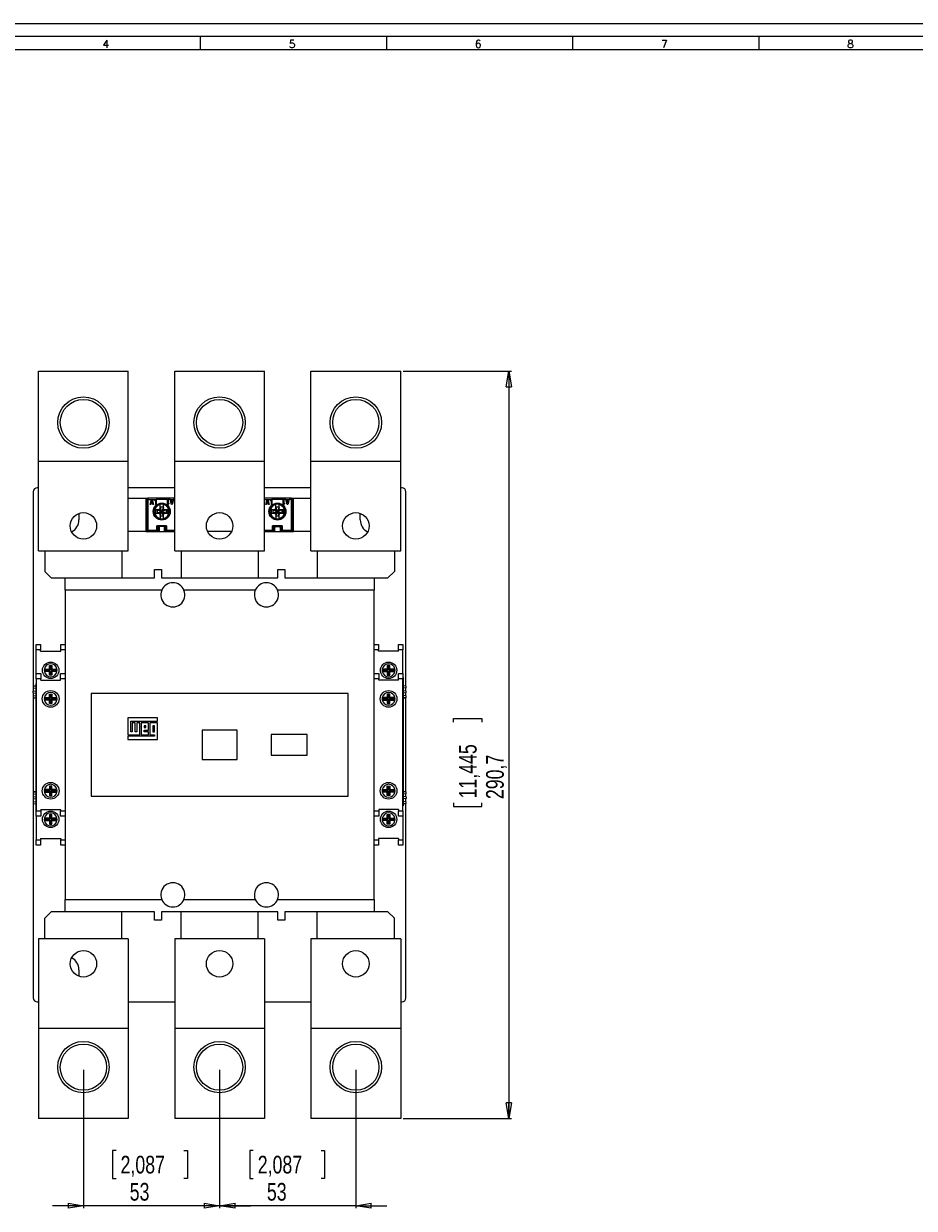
# Model space of a CAD drawing. Header units: millimetres. Extents: x 0 to 1189, y 0 to 841.
# Tile 3 of 8: x 246 to 593, y 380 to 841. Entities that reach past the tile are written whole.
import ezdxf

# ---------------------------------------------------------------- set-up
doc = ezdxf.new("R2010")
doc.units = ezdxf.units.MM
doc.layers.add('FORMATO', color=7, linetype='Continuous')
doc.styles.add('SLDTEXTSTYLE0', font='ROMANS')
doc.styles.add('SLDTEXTSTYLE3', font='TXT', dxfattribs={"width": 0.75})
doc.dimstyles.new('SLDDIMSTYLE0', dxfattribs={"dimtxt": 6.879167, "dimasz": 6, "dimexe": 0, "dimexo": 0.0625, "dimgap": 1.719792, "dimtad": 1, "dimdec": 1, "dimrnd": 1e-09, "dimzin": 12, "dimdsep": 46, "dimtxsty": 'SLDTEXTSTYLE3', "dimblk1": 'CLOSED', "dimblk2": 'CLOSED', "dimsah": 1, "dimcen": 0.09, "dimadec": 0, "dimazin": 3, "dimtfac": 1, "dimtdec": 1, "dimtofl": 0, "dimtmove": 0, "dimatfit": 3, "dimldrblk": 'CLOSED', "dimfxl": 0, "dimfrac": 2, "dimtolj": 1, "dimtzin": 12, "dimarcsym": 0})
doc.dimstyles.new('SLDDIMSTYLE1', dxfattribs={"dimtxt": 6.879167, "dimasz": 6, "dimexe": 0, "dimexo": 0.0625, "dimgap": 1.719792, "dimtad": 1, "dimdec": 1, "dimrnd": 1e-09, "dimzin": 12, "dimdsep": 46, "dimtxsty": 'SLDTEXTSTYLE3', "dimblk1": 'CLOSED', "dimblk2": 'CLOSED', "dimsah": 1, "dimcen": 0.09, "dimadec": 0, "dimazin": 3, "dimtfac": 1, "dimtdec": 1, "dimtmove": 0, "dimatfit": 0, "dimldrblk": 'CLOSED', "dimfxl": 0, "dimfrac": 2, "dimtolj": 1, "dimtzin": 12, "dimarcsym": 0})

# ---------------------------------------------------------------- blocks, each defined once
blk = doc.blocks.new('_CLOSED')
at = {"color": 0, "linetype": 'ByBlock', "lineweight": -2}
for p, q in [((-1, 0.166667), (0, 0)), ((-1, 0.166667), (-1, -0.166667)), ((0, 0), (-1, -0.166667)), ((0, 0), (-1, 0))]:
    blk.add_line(p, q, dxfattribs=at)
blk = doc.blocks.new('_D')
at = {"color": 7, "linetype": 'Continuous', "lineweight": 0}
for p, q in [((393.68, 705.74), (435.78, 705.74)), ((434.78, 705.74), (434.78, 415.04)), ((413.28, 569.21), (413.28, 570.6)), ((413.28, 570.6), (424.21, 570.6)), ((424.21, 570.6), (424.21, 569.21)), ((413.28, 537.77), (413.28, 536.38)), ((413.28, 536.38), (424.21, 536.38)), ((424.21, 536.38), (424.21, 537.77)), ((393.68, 415.04), (435.78, 415.04))]:
    blk.add_line(p, q, dxfattribs=at)
at = {"color": 7, "linetype": 'Continuous', "lineweight": 0, "xscale": 6, "yscale": 6}
for p, rotation in [((434.78, 705.74, 25.34), 90.0000000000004), ((434.78, 415.04, 25.34), 270.0000000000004)]:
    blk.add_blockref('_CLOSED', p, dxfattribs=dict(at, rotation=rotation))
at = {"color": 7, "linetype": 'Continuous', "lineweight": 0, "char_height": 6.879, "attachment_point": 1, "rotation": 90, "style": 'SLDTEXTSTYLE3'}
for s, insert in [('11,445', (415.35, 539.51, 25.34)), ('290,7', (425.91, 539.27, 25.34))]:
    blk.add_mtext(s, dxfattribs=dict(at, insert=insert))
blk = doc.blocks.new('_D_1')
at = {"color": 7, "linetype": 'Continuous', "lineweight": 0}
for p, q in [((322.23, 433.97), (322.23, 380.04)), ((375.23, 433.97), (375.23, 380.04)), ((335.33, 402.54), (333.93, 402.54)), ((333.93, 402.54), (333.93, 391.61)), ((361.68, 402.54), (363.08, 402.54)), ((363.08, 402.54), (363.08, 391.61)), ((333.93, 391.61), (335.33, 391.61)), ((363.08, 391.61), (361.68, 391.61)), ((322.23, 381.04), (310.23, 381.04)), ((375.23, 381.04), (322.23, 381.04)), ((375.23, 381.04), (387.23, 381.04))]:
    blk.add_line(p, q, dxfattribs=at)
at = {"color": 7, "linetype": 'Continuous', "lineweight": 0, "xscale": 6, "yscale": 6}
blk.add_blockref('_CLOSED', (322.23, 381.04, 25.34), dxfattribs=at)
at = {"color": 7, "linetype": 'Continuous', "lineweight": 0, "xscale": 6, "yscale": 6, "rotation": 180.0000000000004}
blk.add_blockref('_CLOSED', (375.23, 381.04, 25.34), dxfattribs=at)
at = {"color": 7, "linetype": 'Continuous', "lineweight": 0, "char_height": 6.879, "attachment_point": 1, "style": 'SLDTEXTSTYLE3'}
for s, insert in [('2,087', (337.07, 400.48, 25.34)), ('53', (340.63, 389.91, 25.34))]:
    blk.add_mtext(s, dxfattribs=dict(at, insert=insert))
blk = doc.blocks.new('_D_2')
at = {"color": 7, "linetype": 'Continuous', "lineweight": 0}
for p, q in [((269.23, 433.97), (269.23, 380.04)), ((322.23, 433.97), (322.23, 380.04)), ((281.93, 402.54), (280.54, 402.54)), ((280.54, 402.54), (280.54, 391.61)), ((308.29, 402.54), (309.68, 402.54)), ((309.68, 402.54), (309.68, 391.61)), ((280.54, 391.61), (281.93, 391.61)), ((309.68, 391.61), (308.29, 391.61)), ((269.23, 381.04), (257.23, 381.04)), ((322.23, 381.04), (269.23, 381.04)), ((322.23, 381.04), (334.23, 381.04))]:
    blk.add_line(p, q, dxfattribs=at)
at = {"color": 7, "linetype": 'Continuous', "lineweight": 0, "xscale": 6, "yscale": 6}
blk.add_blockref('_CLOSED', (269.23, 381.04, 25.34), dxfattribs=at)
at = {"color": 7, "linetype": 'Continuous', "lineweight": 0, "xscale": 6, "yscale": 6, "rotation": 180.0000000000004}
blk.add_blockref('_CLOSED', (322.23, 381.04, 25.34), dxfattribs=at)
at = {"color": 7, "linetype": 'Continuous', "lineweight": 0, "char_height": 6.879, "attachment_point": 1, "style": 'SLDTEXTSTYLE3'}
for s, insert in [('2,087', (283.68, 400.48, 25.34)), ('53', (287.24, 389.91, 25.34))]:
    blk.add_mtext(s, dxfattribs=dict(at, insert=insert))

msp = doc.modelspace()

# ---------------------------------------------------------------- linework, layer by layer
at = {"color": 7, "linetype": 'Continuous', "lineweight": 15}
for p, q in [((251.78, 705.74), (286.68, 705.74)), ((251.78, 670.81), (251.78, 705.74)), ((286.68, 670.81), (286.68, 705.74)), ((304.78, 705.74), (339.68, 705.74)), ((304.78, 670.81), (304.78, 705.74)), ((339.68, 670.81), (339.68, 705.74)), ((357.78, 705.74), (392.68, 705.74)), ((357.78, 670.81), (357.78, 705.74)), ((392.68, 670.81), (392.68, 705.74)), ((251.78, 670.81), (286.68, 670.81)), ((251.78, 635.89), (251.78, 670.81)), ((286.68, 635.89), (286.68, 670.81)), ((304.78, 670.81), (339.68, 670.81)), ((304.78, 635.89), (304.78, 670.81)), ((339.68, 635.89), (339.68, 670.81)), ((357.78, 670.81), (392.68, 670.81)), ((357.78, 635.89), (357.78, 670.81)), ((392.68, 635.89), (392.68, 670.81)), ((251.78, 660.39), (251.23, 660.39)), ((304.78, 660.39), (286.68, 660.39)), ((357.78, 660.39), (339.68, 660.39)), ((393.23, 660.39), (392.68, 660.39)), ((249.73, 658.89), (249.73, 583.28)), ((286.68, 656.39), (293.48, 656.39)), ((293.48, 656.39), (293.48, 643.39)), ((293.48, 656.39), (294.23, 656.39)), ((294.23, 655.89), (293.73, 655.89)), ((293.73, 655.89), (293.73, 643.89)), ((294.23, 656.39), (294.23, 655.89)), ((304.78, 656.39), (294.23, 656.39)), ((294.23, 655.89), (294.23, 643.89)), ((294.23, 655.89), (295.75, 655.89)), ((295.23, 653.89), (295.75, 655.89)), ((295.71, 654.74), (295.88, 655.4)), ((296.05, 654.74), (295.71, 654.74)), ((295.75, 655.89), (296.01, 655.89)), ((295.88, 655.4), (296.05, 654.74)), ((296.01, 655.89), (296.53, 653.89)), ((296.01, 655.89), (297.29, 655.89)), ((297.29, 655.89), (296.88, 655.48)), ((296.88, 655.48), (297.06, 655.3)), ((297.06, 655.3), (297.29, 655.54)), ((297.29, 655.89), (297.54, 655.89)), ((297.29, 655.54), (297.29, 653.89)), ((297.54, 655.89), (297.54, 653.89)), ((301.92, 655.89), (297.54, 655.89)), ((301.92, 653.89), (301.92, 655.89)), ((301.92, 655.89), (302.17, 655.89)), ((302.17, 655.89), (302.17, 654.25)), ((302.93, 655.89), (302.17, 655.89)), ((303.45, 653.89), (302.93, 655.89)), ((302.93, 655.89), (303.19, 655.89)), ((303.35, 655.29), (303.19, 655.89)), ((303.19, 655.89), (303.97, 655.89)), ((303.82, 655.29), (303.35, 655.29)), ((303.58, 654.39), (303.41, 655.04)), ((303.41, 655.04), (303.75, 655.04)), ((303.75, 655.04), (303.58, 654.39)), ((304.23, 655.89), (303.71, 653.89)), ((303.97, 655.89), (303.82, 655.29)), ((303.97, 655.89), (304.23, 655.89)), ((350.23, 656.39), (339.68, 656.39)), ((340.23, 653.89), (340.75, 655.89)), ((340.71, 654.74), (340.88, 655.4)), ((341.05, 654.74), (340.71, 654.74)), ((340.75, 655.89), (341.01, 655.89)), ((340.88, 655.4), (341.05, 654.74)), ((341.01, 655.89), (341.53, 653.89)), ((341.01, 655.89), (342.29, 655.89)), ((342.29, 655.89), (341.88, 655.48)), ((341.88, 655.48), (342.06, 655.3)), ((342.06, 655.3), (342.29, 655.54)), ((342.29, 655.89), (342.54, 655.89)), ((342.29, 655.54), (342.29, 653.89)), ((342.54, 655.89), (342.54, 653.89)), ((346.92, 655.89), (342.54, 655.89)), ((346.92, 655.89), (347.17, 655.89)), ((346.92, 653.89), (346.92, 655.89)), ((347.17, 655.89), (347.17, 654.25)), ((347.93, 655.89), (347.17, 655.89)), ((348.45, 653.89), (347.93, 655.89)), ((347.93, 655.89), (348.19, 655.89)), ((348.35, 655.29), (348.19, 655.89)), ((348.19, 655.89), (348.97, 655.89)), ((348.82, 655.29), (348.35, 655.29)), ((348.41, 655.04), (348.75, 655.04)), ((348.58, 654.39), (348.41, 655.04)), ((348.75, 655.04), (348.58, 654.39)), ((349.23, 655.89), (348.71, 653.89)), ((348.97, 655.89), (348.82, 655.29)), ((348.97, 655.89), (349.23, 655.89)), ((350.23, 655.89), (349.23, 655.89)), ((350.23, 655.89), (350.23, 656.39)), ((350.23, 656.39), (350.98, 656.39)), ((350.23, 643.89), (350.23, 655.89)), ((350.73, 655.89), (350.23, 655.89)), ((350.73, 643.89), (350.73, 655.89)), ((350.98, 643.39), (350.98, 656.39)), ((350.98, 656.39), (357.78, 656.39)), ((394.73, 583.28), (394.73, 658.89)), ((267.48, 650.39), (267.48, 647.89)), ((295.49, 653.89), (295.23, 653.89)), ((295.65, 654.49), (295.49, 653.89)), ((296.12, 654.49), (295.65, 654.49)), ((296.27, 653.89), (296.12, 654.49)), ((296.53, 653.89), (296.27, 653.89)), ((297.13, 652.64), (296.79, 652.64)), ((297.29, 653.89), (297.54, 653.89)), ((298.62, 651.79), (297.32, 651.79)), ((297.32, 651.79), (297.32, 650.49)), ((297.32, 650.49), (298.62, 650.49)), ((297.58, 653.64), (297.8, 653.64)), ((297.97, 651.79), (297.97, 650.49)), ((297.97, 651.79), (299.71, 651.15)), ((299.71, 651.13), (297.97, 650.49)), ((299.08, 652.25), (298.62, 651.79)), ((299.71, 651.16), (298.62, 651.79)), ((299.71, 651.12), (298.62, 650.49)), ((298.62, 650.49), (299.08, 650.03)), ((299.08, 653.85), (299.08, 653.94)), ((299.08, 652.25), (299.08, 653.85)), ((299.72, 651.17), (299.08, 652.9)), ((300.38, 652.9), (299.08, 652.9)), ((299.71, 651.16), (299.08, 652.25)), ((299.08, 649.38), (299.72, 651.12)), ((299.08, 650.03), (299.71, 651.12)), ((299.08, 650.03), (299.08, 648.44)), ((299.72, 651.17), (299.71, 651.16)), ((299.71, 651.16), (299.71, 651.15)), ((299.71, 651.15), (299.71, 651.13)), ((299.71, 651.13), (299.71, 651.12)), ((299.71, 651.12), (299.72, 651.12)), ((299.74, 651.17), (299.72, 651.17)), ((299.72, 651.12), (299.74, 651.12)), ((300.38, 652.9), (299.74, 651.17)), ((299.75, 651.16), (299.74, 651.17)), ((300.38, 649.38), (299.74, 651.12)), ((299.74, 651.12), (299.75, 651.12)), ((300.38, 652.25), (299.75, 651.16)), ((300.84, 651.79), (299.75, 651.16)), ((299.76, 651.15), (299.75, 651.16)), ((299.75, 651.12), (299.76, 651.13)), ((300.84, 650.49), (299.75, 651.12)), ((300.38, 650.03), (299.75, 651.12)), ((301.49, 651.79), (299.76, 651.15)), ((299.76, 651.13), (299.76, 651.15)), ((301.49, 650.49), (299.76, 651.13)), ((300.38, 653.94), (300.38, 653.85)), ((300.38, 652.25), (300.38, 653.85)), ((300.84, 651.79), (300.38, 652.25)), ((300.38, 650.03), (300.84, 650.49)), ((300.38, 648.44), (300.38, 650.03)), ((302.14, 651.79), (300.84, 651.79)), ((300.84, 650.49), (302.14, 650.49)), ((301.49, 651.79), (301.49, 650.49)), ((301.66, 653.64), (301.89, 653.64)), ((302.17, 653.89), (301.92, 653.89)), ((302.14, 650.49), (302.14, 651.79)), ((302.17, 654.25), (302.4, 654.48)), ((302.58, 654.3), (302.17, 653.89)), ((302.67, 652.64), (302.33, 652.64)), ((302.4, 654.48), (302.58, 654.3)), ((303.71, 653.89), (303.45, 653.89)), ((340.49, 653.89), (340.23, 653.89)), ((340.65, 654.49), (340.49, 653.89)), ((341.12, 654.49), (340.65, 654.49)), ((341.27, 653.89), (341.12, 654.49)), ((341.53, 653.89), (341.27, 653.89)), ((342.13, 652.64), (341.79, 652.64)), ((342.29, 653.89), (342.54, 653.89)), ((342.32, 651.79), (342.32, 650.49)), ((343.62, 651.79), (342.32, 651.79)), ((342.32, 650.49), (343.62, 650.49)), ((342.58, 653.64), (342.8, 653.64)), ((342.97, 651.79), (342.97, 650.49)), ((342.97, 651.79), (344.71, 651.15)), ((344.71, 651.13), (342.97, 650.49)), ((344.08, 652.25), (343.62, 651.79)), ((344.71, 651.16), (343.62, 651.79)), ((344.71, 651.12), (343.62, 650.49)), ((343.62, 650.49), (344.08, 650.03)), ((344.08, 653.85), (344.08, 653.94)), ((344.08, 652.25), (344.08, 653.85)), ((344.72, 651.17), (344.08, 652.9)), ((345.38, 652.9), (344.08, 652.9)), ((344.71, 651.16), (344.08, 652.25)), ((344.08, 649.38), (344.72, 651.12)), ((344.08, 650.03), (344.71, 651.12)), ((344.08, 650.03), (344.08, 648.44)), ((344.72, 651.17), (344.71, 651.16)), ((344.71, 651.16), (344.71, 651.15)), ((344.71, 651.15), (344.71, 651.13)), ((344.71, 651.13), (344.71, 651.12)), ((344.71, 651.12), (344.72, 651.12)), ((344.74, 651.17), (344.72, 651.17)), ((344.72, 651.12), (344.74, 651.12)), ((345.38, 652.9), (344.74, 651.17)), ((344.75, 651.16), (344.74, 651.17)), ((345.38, 649.38), (344.74, 651.12)), ((344.74, 651.12), (344.75, 651.12)), ((345.38, 652.25), (344.75, 651.16)), ((345.84, 651.79), (344.75, 651.16)), ((344.76, 651.15), (344.75, 651.16)), ((344.75, 651.12), (344.76, 651.13)), ((345.84, 650.49), (344.75, 651.12)), ((345.38, 650.03), (344.75, 651.12)), ((346.49, 651.79), (344.76, 651.15)), ((344.76, 651.13), (344.76, 651.15)), ((346.49, 650.49), (344.76, 651.13)), ((345.38, 653.94), (345.38, 653.85)), ((345.38, 652.25), (345.38, 653.85)), ((345.84, 651.79), (345.38, 652.25)), ((345.38, 650.03), (345.84, 650.49)), ((345.38, 648.44), (345.38, 650.03)), ((347.14, 651.79), (345.84, 651.79)), ((345.84, 650.49), (347.14, 650.49)), ((346.49, 651.79), (346.49, 650.49)), ((346.66, 653.64), (346.89, 653.64)), ((347.17, 653.89), (346.92, 653.89)), ((347.14, 650.49), (347.14, 651.79)), ((347.17, 654.25), (347.4, 654.48)), ((347.58, 654.3), (347.17, 653.89)), ((347.67, 652.64), (347.33, 652.64)), ((347.4, 654.48), (347.58, 654.3)), ((348.71, 653.89), (348.45, 653.89)), ((376.98, 647.89), (376.98, 650.39)), ((293.48, 645.39), (293.73, 645.39)), ((296.79, 649.64), (297.13, 649.64)), ((297.8, 648.64), (297.58, 648.64)), ((297.85, 643.89), (297.85, 645.64)), ((301.61, 645.64), (297.85, 645.64)), ((298.35, 643.39), (298.35, 645.64)), ((298.4, 645.64), (298.4, 645.34)), ((298.4, 645.39), (298.73, 645.39)), ((298.4, 645.34), (298.73, 644.85)), ((300.73, 645.39), (298.73, 645.39)), ((298.73, 645.39), (298.73, 643.29)), ((300.38, 649.38), (299.08, 649.38)), ((299.08, 648.34), (299.08, 648.44)), ((300.38, 648.44), (300.38, 648.34)), ((300.73, 643.29), (300.73, 645.39)), ((300.73, 645.39), (301.06, 645.39)), ((300.73, 644.85), (301.06, 645.34)), ((301.06, 645.34), (301.06, 645.64)), ((301.11, 645.64), (301.11, 643.39)), ((301.61, 645.64), (301.61, 643.89)), ((301.89, 648.64), (301.66, 648.64)), ((302.33, 649.64), (302.67, 649.64)), ((341.79, 649.64), (342.13, 649.64)), ((342.8, 648.64), (342.58, 648.64)), ((342.85, 643.89), (342.85, 645.64)), ((346.61, 645.64), (342.85, 645.64)), ((343.35, 643.39), (343.35, 645.64)), ((343.4, 645.64), (343.4, 645.34)), ((343.4, 645.39), (343.73, 645.39)), ((343.4, 645.34), (343.73, 644.85)), ((343.73, 643.29), (343.73, 645.39)), ((343.73, 645.39), (345.73, 645.39)), ((345.38, 649.38), (344.08, 649.38)), ((344.08, 648.34), (344.08, 648.44)), ((345.38, 648.44), (345.38, 648.34)), ((345.73, 645.39), (345.73, 643.29)), ((345.73, 645.39), (346.06, 645.39)), ((345.73, 644.85), (346.06, 645.34)), ((346.06, 645.34), (346.06, 645.64)), ((346.11, 645.64), (346.11, 643.39)), ((346.61, 645.64), (346.61, 643.89)), ((346.89, 648.64), (346.66, 648.64)), ((347.33, 649.64), (347.67, 649.64)), ((350.98, 645.39), (350.73, 645.39)), ((293.48, 643.39), (286.68, 643.39)), ((293.48, 643.29), (293.48, 643.39)), ((304.78, 643.29), (293.48, 643.29)), ((293.73, 643.89), (294.23, 643.89)), ((294.23, 643.89), (297.85, 643.89)), ((294.23, 643.89), (294.23, 643.39)), ((294.23, 643.39), (298.35, 643.39)), ((297.85, 643.89), (298.35, 643.39)), ((298.35, 643.39), (298.35, 643.39)), ((298.73, 643.39), (298.35, 643.39)), ((301.11, 643.39), (300.73, 643.39)), ((301.61, 643.89), (301.11, 643.39)), ((301.11, 643.39), (301.11, 643.39)), ((301.11, 643.39), (304.78, 643.39)), ((326.89, 643.39), (317.58, 643.39)), ((339.68, 643.39), (343.35, 643.39)), ((350.98, 643.29), (339.68, 643.29)), ((342.85, 643.89), (343.35, 643.39)), ((343.35, 643.39), (343.35, 643.39)), ((343.73, 643.39), (343.35, 643.39)), ((346.11, 643.39), (345.73, 643.39)), ((346.61, 643.89), (346.11, 643.39)), ((346.11, 643.39), (346.11, 643.39)), ((346.11, 643.39), (350.23, 643.39)), ((346.61, 643.89), (350.23, 643.89)), ((350.23, 643.39), (350.23, 643.89)), ((350.23, 643.89), (350.73, 643.89)), ((350.98, 643.29), (350.98, 643.39)), ((357.78, 643.39), (350.98, 643.39)), ((251.78, 635.89), (286.68, 635.89)), ((254.23, 635.89), (254.23, 627.89)), ((284.23, 635.89), (284.23, 625.39)), ((304.78, 635.89), (339.68, 635.89)), ((307.23, 635.89), (307.23, 625.39)), ((337.23, 635.89), (337.23, 625.39)), ((357.78, 635.89), (392.68, 635.89)), ((360.23, 635.89), (360.23, 625.39)), ((390.23, 635.89), (390.23, 627.89)), ((254.23, 627.89), (256.73, 625.39)), ((296.91, 625.39), (296.91, 628.59)), ((296.91, 628.59), (299.57, 628.59)), ((299.57, 628.59), (299.57, 625.39)), ((344.89, 625.39), (344.89, 628.59)), ((344.89, 628.59), (347.55, 628.59)), ((347.55, 628.59), (347.55, 625.39)), ((387.73, 625.39), (390.23, 627.89)), ((256.73, 625.39), (262.08, 625.39)), ((262.08, 620.59), (262.08, 625.39)), ((262.08, 625.39), (296.91, 625.39)), ((299.57, 625.39), (344.89, 625.39)), ((347.55, 625.39), (382.38, 625.39)), ((382.38, 625.39), (382.38, 620.59)), ((382.38, 625.39), (387.73, 625.39)), ((299.7, 620.59), (262.08, 620.59)), ((262.08, 620.59), (262.08, 500.19)), ((336.1, 620.59), (308.36, 620.59)), ((382.38, 620.59), (344.76, 620.59)), ((382.38, 500.19), (382.38, 620.59)), ((250.88, 599.39), (252.58, 599.39)), ((250.88, 597.39), (250.88, 599.39)), ((252.58, 599.39), (252.58, 597.39)), ((260.38, 599.39), (262.08, 599.39)), ((260.38, 597.39), (260.38, 599.39)), ((382.38, 599.39), (384.08, 599.39)), ((384.08, 599.39), (384.08, 597.39)), ((391.88, 599.39), (393.58, 599.39)), ((391.88, 597.39), (391.88, 599.39)), ((393.58, 599.39), (393.58, 597.39)), ((252.58, 597.39), (250.88, 597.39)), ((250.88, 588.09), (250.88, 597.39)), ((252.58, 596.79), (252.58, 597.39)), ((252.58, 596.79), (260.38, 596.79)), ((262.08, 597.39), (260.38, 597.39)), ((260.38, 596.79), (260.38, 597.39)), ((384.08, 597.39), (382.38, 597.39)), ((384.08, 596.79), (384.08, 597.39)), ((391.88, 596.79), (384.08, 596.79)), ((393.58, 597.39), (391.88, 597.39)), ((391.88, 596.79), (391.88, 597.39)), ((393.58, 588.09), (393.58, 597.39)), ((256.33, 590.9), (255.98, 591.24)), ((255.98, 591.24), (256.98, 591.24)), ((255.98, 589.89), (255.98, 591.24)), ((256.33, 590.9), (256.64, 590.9)), ((256.33, 589.55), (256.33, 590.9)), ((256.64, 590.9), (256.98, 591.24)), ((256.64, 590.9), (256.64, 589.55)), ((256.98, 591.24), (256.98, 589.89)), ((387.83, 590.9), (387.48, 591.24)), ((388.48, 591.24), (387.48, 591.24)), ((387.48, 591.24), (387.48, 589.89)), ((388.14, 590.9), (387.83, 590.9)), ((387.83, 590.9), (387.83, 589.55)), ((388.14, 590.9), (388.48, 591.24)), ((388.14, 589.55), (388.14, 590.9)), ((388.48, 589.89), (388.48, 591.24)), ((250.88, 588.09), (252.63, 588.09)), ((250.88, 586.09), (250.88, 588.09)), ((250.88, 586.09), (250.88, 534.69)), ((252.63, 586.09), (250.88, 586.09)), ((252.63, 588.09), (252.63, 586.09)), ((252.63, 585.49), (252.63, 586.09)), ((252.63, 585.49), (260.33, 585.49)), ((254.33, 589.55), (254.03, 589.89)), ((254.03, 589.89), (255.98, 589.89)), ((254.33, 589.24), (254.03, 588.89)), ((255.98, 588.89), (254.03, 588.89)), ((254.33, 589.55), (256.33, 589.55)), ((256.33, 589.24), (254.33, 589.24)), ((256.33, 589.55), (255.98, 589.89)), ((256.33, 589.24), (255.98, 588.89)), ((255.98, 587.54), (255.98, 588.89)), ((256.33, 587.89), (255.98, 587.54)), ((256.98, 587.54), (255.98, 587.54)), ((256.33, 587.89), (256.33, 589.24)), ((256.64, 587.89), (256.33, 587.89)), ((256.64, 589.55), (256.98, 589.89)), ((256.64, 589.55), (258.63, 589.55)), ((256.64, 589.24), (256.64, 587.89)), ((256.64, 589.24), (256.98, 588.89)), ((258.63, 589.24), (256.64, 589.24)), ((256.64, 587.89), (256.98, 587.54)), ((256.98, 589.89), (258.93, 589.89)), ((256.98, 588.89), (256.98, 587.54)), ((258.93, 588.89), (256.98, 588.89)), ((258.63, 589.55), (258.93, 589.89)), ((258.63, 589.24), (258.93, 588.89)), ((260.33, 588.09), (262.08, 588.09)), ((260.33, 586.09), (260.33, 588.09)), ((260.33, 585.49), (260.33, 586.09)), ((262.08, 586.09), (260.33, 586.09)), ((382.38, 588.09), (384.13, 588.09)), ((384.13, 586.09), (382.38, 586.09)), ((384.13, 588.09), (384.13, 586.09)), ((384.13, 585.49), (384.13, 586.09)), ((391.83, 585.49), (384.13, 585.49)), ((385.83, 589.55), (385.53, 589.89)), ((387.48, 589.89), (385.53, 589.89)), ((385.83, 589.24), (385.53, 588.89)), ((385.53, 588.89), (387.48, 588.89)), ((387.83, 589.55), (385.83, 589.55)), ((385.83, 589.24), (387.83, 589.24)), ((387.83, 589.55), (387.48, 589.89)), ((387.83, 589.24), (387.48, 588.89)), ((387.48, 588.89), (387.48, 587.54)), ((387.83, 587.89), (387.48, 587.54)), ((387.48, 587.54), (388.48, 587.54)), ((387.83, 589.24), (387.83, 587.89)), ((387.83, 587.89), (388.14, 587.89)), ((388.14, 589.55), (388.48, 589.89)), ((390.13, 589.55), (388.14, 589.55)), ((388.14, 587.89), (388.14, 589.24)), ((388.14, 589.24), (388.48, 588.89)), ((388.14, 589.24), (390.13, 589.24)), ((388.14, 587.89), (388.48, 587.54)), ((390.43, 589.89), (388.48, 589.89)), ((388.48, 587.54), (388.48, 588.89)), ((388.48, 588.89), (390.43, 588.89)), ((390.13, 589.55), (390.43, 589.89)), ((390.13, 589.24), (390.43, 588.89)), ((391.83, 588.09), (393.58, 588.09)), ((391.83, 586.09), (391.83, 588.09)), ((391.83, 585.49), (391.83, 586.09)), ((393.58, 586.09), (391.83, 586.09)), ((393.58, 588.09), (393.58, 586.09)), ((393.68, 586.59), (393.58, 586.59)), ((393.58, 534.69), (393.58, 586.09)), ((393.68, 585.59), (393.58, 585.59)), ((393.68, 586.59), (393.68, 585.59)), ((393.68, 585.59), (393.68, 537.69)), ((250.78, 583.41), (249.68, 583.27)), ((249.68, 583.25), (250.78, 583.36)), ((249.68, 583.27), (249.68, 583.25)), ((249.68, 583.25), (249.68, 582.52)), ((249.68, 582.52), (250.78, 582.38)), ((249.68, 581.32), (250.78, 581.46)), ((249.68, 580.66), (249.68, 581.32)), ((249.73, 582.51), (249.73, 581.33)), ((250.78, 584.09), (250.88, 584.09)), ((250.78, 583.09), (250.78, 584.09)), ((250.78, 535.19), (250.78, 583.09)), ((250.78, 583.09), (250.88, 583.09)), ((394.78, 583.27), (393.68, 583.41)), ((394.78, 583.25), (393.68, 583.36)), ((394.78, 582.52), (393.68, 582.38)), ((394.78, 581.32), (393.68, 581.46)), ((394.73, 581.33), (394.73, 582.51)), ((394.78, 583.25), (394.78, 583.27)), ((394.78, 582.52), (394.78, 583.25)), ((394.78, 580.66), (394.78, 581.32)), ((249.68, 580.66), (250.78, 580.52)), ((249.68, 579.47), (250.78, 579.6)), ((249.68, 579.47), (249.68, 578.73)), ((249.68, 578.73), (249.68, 578.71)), ((249.68, 578.73), (250.78, 578.62)), ((249.68, 578.71), (250.78, 578.57)), ((249.73, 580.65), (249.73, 579.47)), ((249.73, 578.7), (249.73, 542.08)), ((254.33, 578.42), (254.03, 578.77)), ((254.03, 578.77), (255.98, 578.77)), ((254.33, 578.11), (254.03, 577.77)), ((255.98, 577.77), (254.03, 577.77)), ((254.33, 578.42), (256.33, 578.42)), ((256.33, 578.11), (254.33, 578.11)), ((256.33, 579.77), (255.98, 580.12)), ((255.98, 578.77), (255.98, 580.12)), ((255.98, 580.12), (256.98, 580.12)), ((256.33, 578.42), (255.98, 578.77)), ((256.33, 578.11), (255.98, 577.77)), ((255.98, 576.42), (255.98, 577.77)), ((256.33, 576.76), (255.98, 576.42)), ((256.98, 576.42), (255.98, 576.42)), ((256.33, 578.42), (256.33, 579.77)), ((256.33, 579.77), (256.64, 579.77)), ((256.33, 576.76), (256.33, 578.11)), ((256.64, 576.76), (256.33, 576.76)), ((256.64, 579.77), (256.98, 580.12)), ((256.64, 579.77), (256.64, 578.42)), ((256.64, 578.42), (256.98, 578.77)), ((256.64, 578.42), (258.63, 578.42)), ((256.64, 578.11), (256.64, 576.76)), ((256.64, 578.11), (256.98, 577.77)), ((258.63, 578.11), (256.64, 578.11)), ((256.64, 576.76), (256.98, 576.42)), ((256.98, 580.12), (256.98, 578.77)), ((256.98, 578.77), (258.93, 578.77)), ((256.98, 577.77), (256.98, 576.42)), ((258.93, 577.77), (256.98, 577.77)), ((258.63, 578.42), (258.93, 578.77)), ((258.63, 578.11), (258.93, 577.77)), ((372.23, 580.39), (272.23, 580.39)), ((272.23, 580.39), (272.23, 540.39)), ((372.23, 540.39), (372.23, 580.39)), ((387.48, 578.77), (385.53, 578.77)), ((385.83, 578.42), (385.53, 578.77)), ((385.83, 578.11), (385.53, 577.77)), ((385.53, 577.77), (387.48, 577.77)), ((387.83, 578.42), (385.83, 578.42)), ((385.83, 578.11), (387.83, 578.11)), ((388.48, 580.12), (387.48, 580.12)), ((387.48, 580.12), (387.48, 578.77)), ((387.83, 579.77), (387.48, 580.12)), ((387.83, 578.42), (387.48, 578.77)), ((387.83, 578.11), (387.48, 577.77)), ((387.48, 577.77), (387.48, 576.42)), ((387.83, 576.76), (387.48, 576.42)), ((387.48, 576.42), (388.48, 576.42)), ((387.83, 579.77), (387.83, 578.42)), ((388.14, 579.77), (387.83, 579.77)), ((387.83, 578.11), (387.83, 576.76)), ((387.83, 576.76), (388.14, 576.76)), ((388.14, 579.77), (388.48, 580.12)), ((388.14, 578.42), (388.14, 579.77)), ((388.14, 578.42), (388.48, 578.77)), ((390.13, 578.42), (388.14, 578.42)), ((388.14, 578.11), (388.48, 577.77)), ((388.14, 578.11), (390.13, 578.11)), ((388.14, 576.76), (388.14, 578.11)), ((388.14, 576.76), (388.48, 576.42)), ((388.48, 578.77), (388.48, 580.12)), ((390.43, 578.77), (388.48, 578.77)), ((388.48, 577.77), (390.43, 577.77)), ((388.48, 576.42), (388.48, 577.77)), ((390.13, 578.42), (390.43, 578.77)), ((390.13, 578.11), (390.43, 577.77)), ((394.78, 580.66), (393.68, 580.52)), ((394.78, 579.47), (393.68, 579.6)), ((394.78, 578.73), (393.68, 578.62)), ((393.68, 578.57), (394.78, 578.71)), ((394.73, 579.47), (394.73, 580.65)), ((394.73, 542.08), (394.73, 578.7)), ((394.78, 578.73), (394.78, 579.47)), ((394.78, 578.71), (394.78, 578.73)), ((286.47, 570.96), (286.47, 564.27)), ((297.99, 570.96), (286.47, 570.96)), ((287.62, 569.64), (297.99, 569.64)), ((287.62, 565.43), (287.62, 569.64)), ((289.4, 568.98), (288.24, 568.98)), ((288.24, 568.98), (288.24, 565.43)), ((289.4, 565.43), (289.4, 568.98)), ((291.2, 568.98), (290.04, 568.98)), ((290.04, 568.98), (290.04, 565.43)), ((291.2, 564.27), (291.2, 568.98)), ((291.65, 568.98), (291.65, 564.27)), ((294.57, 568.98), (291.65, 568.98)), ((293.47, 567.84), (292.83, 567.84)), ((292.83, 567.84), (292.83, 567.18)), ((292.83, 567.18), (293.47, 567.18)), ((293.47, 567.18), (293.47, 567.84)), ((294.57, 566.05), (294.57, 568.98)), ((297.99, 568.98), (295.11, 568.98)), ((295.11, 568.98), (295.11, 564.27)), ((296.22, 567.84), (296.22, 565.43)), ((296.86, 567.84), (296.22, 567.84)), ((296.86, 565.43), (296.86, 567.84)), ((297.99, 569.64), (297.99, 570.96)), ((297.99, 562.5), (297.99, 568.98)), ((286.47, 564.27), (291.2, 564.27)), ((296.86, 563.79), (286.47, 563.79)), ((286.47, 563.79), (286.47, 562.5)), ((286.47, 562.5), (297.99, 562.5)), ((288.24, 565.43), (287.62, 565.43)), ((290.04, 565.43), (289.4, 565.43)), ((291.65, 564.27), (294.57, 564.27)), ((292.83, 565.43), (292.83, 566.05)), ((292.83, 566.05), (294.57, 566.05)), ((294.57, 565.43), (292.83, 565.43)), ((294.57, 564.27), (294.57, 565.43)), ((295.11, 564.27), (296.86, 564.27)), ((296.22, 565.43), (296.86, 565.43)), ((296.86, 564.27), (296.86, 563.79)), ((329.08, 566.04), (315.38, 566.04)), ((315.38, 566.04), (315.38, 554.74)), ((329.08, 554.74), (329.08, 566.04)), ((356.23, 564.39), (342.23, 564.39)), ((342.23, 564.39), (342.23, 556.39)), ((356.23, 556.39), (356.23, 564.39)), ((315.38, 554.74), (329.08, 554.74)), ((342.23, 556.39), (356.23, 556.39)), ((256.33, 544.02), (255.98, 544.37)), ((256.98, 544.37), (255.98, 544.37)), ((255.98, 544.37), (255.98, 543.02)), ((256.64, 544.02), (256.33, 544.02)), ((256.33, 544.02), (256.33, 542.67)), ((256.64, 544.02), (256.98, 544.37)), ((256.64, 542.67), (256.64, 544.02)), ((256.98, 543.02), (256.98, 544.37)), ((387.48, 544.37), (388.48, 544.37)), ((387.48, 543.02), (387.48, 544.37)), ((387.83, 544.02), (387.48, 544.37)), ((387.83, 542.67), (387.83, 544.02)), ((387.83, 544.02), (388.14, 544.02)), ((388.14, 544.02), (388.48, 544.37)), ((388.14, 544.02), (388.14, 542.67)), ((388.48, 544.37), (388.48, 543.02)), ((250.78, 542.21), (249.68, 542.07)), ((249.68, 542.05), (250.78, 542.16)), ((249.68, 542.07), (249.68, 542.05)), ((249.68, 542.05), (249.68, 541.32)), ((249.68, 541.32), (250.78, 541.18)), ((249.68, 540.12), (250.78, 540.26)), ((249.68, 540.12), (249.68, 539.46)), ((249.68, 539.46), (250.78, 539.32)), ((249.73, 541.31), (249.73, 540.13)), ((249.73, 539.45), (249.73, 538.27)), ((254.33, 542.67), (254.03, 543.02)), ((255.98, 543.02), (254.03, 543.02)), ((254.33, 542.36), (254.03, 542.02)), ((254.03, 542.02), (255.98, 542.02)), ((256.33, 542.67), (254.33, 542.67)), ((254.33, 542.36), (256.33, 542.36)), ((256.33, 542.67), (255.98, 543.02)), ((256.33, 542.36), (255.98, 542.02)), ((255.98, 542.02), (255.98, 540.67)), ((256.33, 541.01), (255.98, 540.67)), ((255.98, 540.67), (256.98, 540.67)), ((256.33, 542.36), (256.33, 541.01)), ((256.33, 541.01), (256.64, 541.01)), ((256.64, 542.67), (256.98, 543.02)), ((258.63, 542.67), (256.64, 542.67)), ((256.64, 541.01), (256.64, 542.36)), ((256.64, 542.36), (256.98, 542.02)), ((256.64, 542.36), (258.63, 542.36)), ((256.64, 541.01), (256.98, 540.67)), ((258.93, 543.02), (256.98, 543.02)), ((256.98, 540.67), (256.98, 542.02)), ((256.98, 542.02), (258.93, 542.02)), ((258.63, 542.67), (258.93, 543.02)), ((258.63, 542.36), (258.93, 542.02)), ((272.23, 540.39), (372.23, 540.39)), ((385.53, 543.02), (387.48, 543.02)), ((385.83, 542.67), (385.53, 543.02)), ((385.83, 542.36), (385.53, 542.02)), ((387.48, 542.02), (385.53, 542.02)), ((385.83, 542.67), (387.83, 542.67)), ((387.83, 542.36), (385.83, 542.36)), ((387.83, 542.67), (387.48, 543.02)), ((387.83, 542.36), (387.48, 542.02)), ((387.48, 540.67), (387.48, 542.02)), ((387.83, 541.01), (387.48, 540.67)), ((388.48, 540.67), (387.48, 540.67)), ((387.83, 541.01), (387.83, 542.36)), ((388.14, 541.01), (387.83, 541.01)), ((388.14, 542.67), (388.48, 543.02)), ((388.14, 542.67), (390.13, 542.67)), ((388.14, 542.36), (388.48, 542.02)), ((390.13, 542.36), (388.14, 542.36)), ((388.14, 542.36), (388.14, 541.01)), ((388.14, 541.01), (388.48, 540.67)), ((388.48, 543.02), (390.43, 543.02)), ((390.43, 542.02), (388.48, 542.02)), ((388.48, 542.02), (388.48, 540.67)), ((390.13, 542.67), (390.43, 543.02)), ((390.13, 542.36), (390.43, 542.02)), ((394.78, 542.07), (393.68, 542.21)), ((394.78, 542.05), (393.68, 542.16)), ((394.78, 541.32), (393.68, 541.18)), ((394.78, 540.12), (393.68, 540.26)), ((394.78, 539.46), (393.68, 539.32)), ((394.73, 540.13), (394.73, 541.31)), ((394.73, 538.27), (394.73, 539.45)), ((394.78, 542.05), (394.78, 542.07)), ((394.78, 541.32), (394.78, 542.05)), ((394.78, 540.12), (394.78, 539.46)), ((249.68, 538.27), (250.78, 538.4)), ((249.68, 538.27), (249.68, 537.53)), ((249.68, 537.53), (249.68, 537.51)), ((249.68, 537.53), (250.78, 537.42)), ((249.68, 537.51), (250.78, 537.37)), ((249.73, 537.5), (249.73, 461.89)), ((250.78, 535.19), (250.88, 535.19)), ((250.78, 534.19), (250.78, 535.19)), ((252.63, 535.29), (260.33, 535.29)), ((252.63, 535.29), (252.63, 534.69)), ((260.33, 535.29), (260.33, 534.69)), ((391.83, 535.29), (384.13, 535.29)), ((384.13, 535.29), (384.13, 534.69)), ((391.83, 535.29), (391.83, 534.69)), ((393.68, 537.69), (393.58, 537.69)), ((393.68, 536.69), (393.58, 536.69)), ((394.78, 538.27), (393.68, 538.4)), ((393.68, 537.69), (393.68, 536.69)), ((394.78, 537.53), (393.68, 537.42)), ((393.68, 537.37), (394.78, 537.51)), ((394.73, 461.89), (394.73, 537.5)), ((394.78, 537.53), (394.78, 538.27)), ((394.78, 537.51), (394.78, 537.53)), ((250.78, 534.19), (250.88, 534.19)), ((250.88, 534.69), (252.63, 534.69)), ((250.88, 532.69), (250.88, 534.69)), ((252.63, 532.69), (250.88, 532.69)), ((250.88, 532.69), (250.88, 523.39)), ((252.63, 534.69), (252.63, 532.69)), ((254.33, 531.55), (254.03, 531.89)), ((255.98, 531.89), (254.03, 531.89)), ((254.33, 531.24), (254.03, 530.89)), ((254.03, 530.89), (255.98, 530.89)), ((256.33, 531.55), (254.33, 531.55)), ((254.33, 531.24), (256.33, 531.24)), ((256.33, 532.9), (255.98, 533.24)), ((255.98, 533.24), (255.98, 531.89)), ((256.98, 533.24), (255.98, 533.24)), ((256.33, 531.55), (255.98, 531.89)), ((256.33, 531.24), (255.98, 530.89)), ((255.98, 530.89), (255.98, 529.54)), ((256.33, 532.9), (256.33, 531.55)), ((256.64, 532.9), (256.33, 532.9)), ((256.33, 531.24), (256.33, 529.89)), ((256.64, 532.9), (256.98, 533.24)), ((256.64, 531.55), (256.64, 532.9)), ((256.64, 531.55), (256.98, 531.89)), ((258.63, 531.55), (256.64, 531.55)), ((256.64, 531.24), (256.98, 530.89)), ((256.64, 531.24), (258.63, 531.24)), ((256.64, 529.89), (256.64, 531.24)), ((256.98, 531.89), (256.98, 533.24)), ((258.93, 531.89), (256.98, 531.89)), ((256.98, 529.54), (256.98, 530.89)), ((256.98, 530.89), (258.93, 530.89)), ((258.63, 531.55), (258.93, 531.89)), ((258.63, 531.24), (258.93, 530.89)), ((260.33, 534.69), (262.08, 534.69)), ((260.33, 532.69), (260.33, 534.69)), ((262.08, 532.69), (260.33, 532.69)), ((382.38, 534.69), (384.13, 534.69)), ((384.13, 532.69), (382.38, 532.69)), ((384.13, 534.69), (384.13, 532.69)), ((385.83, 531.55), (385.53, 531.89)), ((385.53, 531.89), (387.48, 531.89)), ((385.83, 531.24), (385.53, 530.89)), ((387.48, 530.89), (385.53, 530.89)), ((385.83, 531.55), (387.83, 531.55)), ((387.83, 531.24), (385.83, 531.24)), ((387.83, 532.9), (387.48, 533.24)), ((387.48, 533.24), (388.48, 533.24)), ((387.48, 531.89), (387.48, 533.24)), ((387.83, 531.55), (387.48, 531.89)), ((387.83, 531.24), (387.48, 530.89)), ((387.48, 529.54), (387.48, 530.89)), ((387.83, 532.9), (388.14, 532.9)), ((387.83, 531.55), (387.83, 532.9)), ((387.83, 529.89), (387.83, 531.24)), ((388.14, 532.9), (388.48, 533.24)), ((388.14, 532.9), (388.14, 531.55)), ((388.14, 531.55), (388.48, 531.89)), ((388.14, 531.55), (390.13, 531.55)), ((388.14, 531.24), (388.14, 529.89)), ((388.14, 531.24), (388.48, 530.89)), ((390.13, 531.24), (388.14, 531.24)), ((388.48, 533.24), (388.48, 531.89)), ((388.48, 531.89), (390.43, 531.89)), ((388.48, 530.89), (388.48, 529.54)), ((390.43, 530.89), (388.48, 530.89)), ((390.13, 531.55), (390.43, 531.89)), ((390.13, 531.24), (390.43, 530.89)), ((391.83, 534.69), (393.58, 534.69)), ((391.83, 532.69), (391.83, 534.69)), ((393.58, 532.69), (391.83, 532.69)), ((393.58, 534.69), (393.58, 532.69)), ((393.58, 532.69), (393.58, 523.39)), ((256.33, 529.89), (255.98, 529.54)), ((255.98, 529.54), (256.98, 529.54)), ((256.33, 529.89), (256.64, 529.89)), ((256.64, 529.89), (256.98, 529.54)), ((387.83, 529.89), (387.48, 529.54)), ((388.48, 529.54), (387.48, 529.54)), ((388.14, 529.89), (387.83, 529.89)), ((388.14, 529.89), (388.48, 529.54)), ((250.88, 523.39), (252.58, 523.39)), ((250.88, 521.39), (250.88, 523.39)), ((252.58, 521.39), (250.88, 521.39)), ((252.58, 523.99), (260.38, 523.99)), ((252.58, 523.99), (252.58, 523.39)), ((252.58, 523.39), (252.58, 521.39)), ((260.38, 523.99), (260.38, 523.39)), ((260.38, 523.39), (262.08, 523.39)), ((260.38, 521.39), (260.38, 523.39)), ((262.08, 521.39), (260.38, 521.39)), ((382.38, 523.39), (384.08, 523.39)), ((384.08, 521.39), (382.38, 521.39)), ((391.88, 523.99), (384.08, 523.99)), ((384.08, 523.99), (384.08, 523.39)), ((384.08, 523.39), (384.08, 521.39)), ((391.88, 523.99), (391.88, 523.39)), ((391.88, 521.39), (391.88, 523.39)), ((391.88, 523.39), (393.58, 523.39)), ((393.58, 521.39), (391.88, 521.39)), ((393.58, 523.39), (393.58, 521.39)), ((262.08, 495.39), (262.08, 500.19)), ((262.08, 500.19), (299.7, 500.19)), ((308.36, 500.19), (336.1, 500.19)), ((344.76, 500.19), (382.38, 500.19)), ((382.38, 500.19), (382.38, 495.39)), ((256.73, 495.39), (254.23, 492.89)), ((262.08, 495.39), (256.73, 495.39)), ((296.91, 495.39), (262.08, 495.39)), ((284.23, 484.89), (284.23, 495.39)), ((296.91, 492.19), (296.91, 495.39)), ((344.89, 495.39), (299.57, 495.39)), ((299.57, 495.39), (299.57, 492.19)), ((307.23, 484.89), (307.23, 495.39)), ((337.23, 484.89), (337.23, 495.39)), ((344.89, 492.19), (344.89, 495.39)), ((382.38, 495.39), (347.55, 495.39)), ((347.55, 495.39), (347.55, 492.19)), ((360.23, 484.89), (360.23, 495.39)), ((387.73, 495.39), (382.38, 495.39)), ((390.23, 492.89), (387.73, 495.39)), ((254.23, 484.89), (254.23, 492.89)), ((299.57, 492.19), (296.91, 492.19)), ((347.55, 492.19), (344.89, 492.19)), ((390.23, 484.89), (390.23, 492.89)), ((286.68, 484.89), (251.78, 484.89)), ((251.78, 484.89), (251.78, 449.97)), ((286.68, 484.89), (286.68, 449.97)), ((339.68, 484.89), (304.78, 484.89)), ((304.78, 484.89), (304.78, 449.97)), ((339.68, 484.89), (339.68, 449.97)), ((392.68, 484.89), (357.78, 484.89)), ((357.78, 484.89), (357.78, 449.97)), ((392.68, 484.89), (392.68, 449.97)), ((267.48, 472.89), (267.48, 470.39)), ((251.23, 460.39), (251.78, 460.39)), ((286.68, 460.39), (304.78, 460.39)), ((339.68, 460.39), (357.78, 460.39)), ((392.68, 460.39), (393.23, 460.39)), ((286.68, 449.97), (251.78, 449.97)), ((251.78, 449.97), (251.78, 415.04)), ((286.68, 449.97), (286.68, 415.04)), ((339.68, 449.97), (304.78, 449.97)), ((304.78, 449.97), (304.78, 415.04)), ((339.68, 449.97), (339.68, 415.04)), ((392.68, 449.97), (357.78, 449.97)), ((357.78, 449.97), (357.78, 415.04)), ((392.68, 449.97), (392.68, 415.04)), ((286.68, 415.04), (251.78, 415.04)), ((339.68, 415.04), (304.78, 415.04)), ((392.68, 415.04), (357.78, 415.04))]:
    msp.add_line(p, q, dxfattribs=at)
at = {"color": 8, "linetype": 'Continuous', "lineweight": 15}
for p, q in [((304.78, 655.89), (304.23, 655.89)), ((339.68, 655.89), (340.75, 655.89)), ((296.89, 652.82), (297.24, 652.82)), ((297.83, 653.46), (297.39, 653.46)), ((299.08, 654.07), (299.08, 654.38)), ((300.38, 654.07), (300.38, 654.38)), ((302.08, 653.46), (301.63, 653.46)), ((302.22, 652.82), (302.57, 652.82)), ((341.89, 652.82), (342.24, 652.82)), ((342.83, 653.46), (342.39, 653.46)), ((344.08, 654.38), (344.08, 654.07)), ((345.38, 654.38), (345.38, 654.07)), ((347.08, 653.46), (346.63, 653.46)), ((347.22, 652.82), (347.57, 652.82)), ((297.24, 649.46), (296.89, 649.46)), ((297.39, 648.82), (297.83, 648.82)), ((299.08, 647.91), (299.08, 648.21)), ((300.38, 647.91), (300.38, 648.21)), ((301.63, 648.82), (302.08, 648.82)), ((302.57, 649.46), (302.22, 649.46)), ((342.24, 649.46), (341.89, 649.46)), ((342.39, 648.82), (342.83, 648.82)), ((344.08, 648.21), (344.08, 647.91)), ((345.38, 648.21), (345.38, 647.91)), ((346.63, 648.82), (347.08, 648.82)), ((347.57, 649.46), (347.22, 649.46)), ((301.61, 643.89), (304.78, 643.89)), ((339.68, 643.89), (342.85, 643.89))]:
    msp.add_line(p, q, dxfattribs=at)
at = {"color": 8, "linetype": 'Continuous', "lineweight": 15, "flags": 128}
for points in [[(297.86, 653.48), (297.86, 653.5), (297.85, 653.53), (297.85, 653.56), (297.84, 653.59), (297.83, 653.61), (297.82, 653.63), (297.81, 653.64), (297.8, 653.64)], [(301.61, 653.48), (301.61, 653.5), (301.61, 653.53), (301.61, 653.56), (301.62, 653.59), (301.63, 653.61), (301.64, 653.63), (301.65, 653.64), (301.66, 653.64)], [(342.86, 653.48), (342.86, 653.5), (342.85, 653.53), (342.85, 653.56), (342.84, 653.59), (342.83, 653.61), (342.82, 653.63), (342.81, 653.64), (342.8, 653.64)], [(346.61, 653.48), (346.61, 653.5), (346.61, 653.53), (346.61, 653.56), (346.62, 653.59), (346.63, 653.61), (346.64, 653.63), (346.65, 653.64), (346.66, 653.64)], [(297.86, 648.8), (297.86, 648.78), (297.85, 648.75), (297.85, 648.72), (297.84, 648.69), (297.83, 648.67), (297.82, 648.66), (297.81, 648.65), (297.8, 648.64)], [(301.61, 648.8), (301.61, 648.78), (301.61, 648.75), (301.61, 648.72), (301.62, 648.69), (301.63, 648.67), (301.64, 648.66), (301.65, 648.65), (301.66, 648.64)], [(342.86, 648.8), (342.86, 648.78), (342.85, 648.75), (342.85, 648.72), (342.84, 648.69), (342.83, 648.67), (342.82, 648.66), (342.81, 648.65), (342.8, 648.64)], [(346.61, 648.8), (346.61, 648.78), (346.61, 648.75), (346.61, 648.72), (346.62, 648.69), (346.63, 648.67), (346.64, 648.66), (346.65, 648.65), (346.66, 648.64)]]:
    msp.add_lwpolyline(points, dxfattribs=at)
at = {"color": 7, "linetype": 'Continuous', "lineweight": 15}
for centre, radius in [((269.23, 685.81), 10), ((269.23, 685.81), 9), ((322.23, 685.81), 10), ((322.23, 685.81), 9), ((375.23, 685.81), 10), ((375.23, 685.81), 9), ((269.23, 645.59), 5.15), ((299.73, 651.14), 3.3), ((299.73, 651.14), 3), ((322.23, 645.59), 5.15), ((344.73, 651.14), 3.3), ((344.73, 651.14), 3), ((375.23, 645.59), 5.15), ((256.48, 589.39), 3.2), ((387.98, 589.39), 3.2), ((256.48, 578.27), 3.25), ((387.98, 578.27), 3.25), ((256.48, 542.52), 3.25), ((387.98, 542.52), 3.25), ((256.48, 531.39), 3.2), ((387.98, 531.39), 3.2), ((269.23, 475.19), 5.15), ((322.23, 475.19), 5.15), ((375.23, 475.19), 5.15), ((269.23, 434.97), 10), ((269.23, 434.97), 9), ((322.23, 434.97), 10), ((322.23, 434.97), 9), ((375.23, 434.97), 10), ((375.23, 434.97), 9)]:
    msp.add_circle(centre, radius, dxfattribs=at)
for centre, radius, start, end in [((251.23, 658.89), 1.5, 90, 180), ((393.23, 658.89), 1.5, 0, 90), ((294.23, 655.89), 0.5, 90, 180), ((350.23, 655.89), 0.5, 0, 90), ((299.73, 651.14), 2.78, 103.5153, 256.4847), ((299.73, 651.14), 2.88, 76.9448, 103.0552), ((299.73, 651.14), 2.78, 283.5153, 76.4847), ((344.73, 651.14), 2.78, 103.5153, 256.4847), ((344.73, 651.14), 2.88, 76.9448, 103.0552), ((344.73, 651.14), 2.78, 283.5153, 76.4847), ((262.23, 647.89), 5.25, 297.4684, 0), ((299.73, 651.14), 2.88, 256.9448, 283.0552), ((344.73, 651.14), 2.88, 256.9448, 283.0552), ((382.23, 647.89), 5.25, 180, 242.5316), ((294.23, 643.89), 0.5, 180, 270), ((350.23, 643.89), 0.5, 270, 360), ((304.03, 618.77), 4.7, 22.8486, 157.1514), ((340.43, 618.77), 4.7, 22.8486, 157.1514), ((304.03, 618.77), 4.7, 157.1514, 22.8486), ((340.43, 618.77), 4.7, 157.1514, 22.8486), ((256.48, 589.39), 2.5, 11.537, 168.463), ((387.98, 589.39), 2.5, 11.537, 168.463), ((256.48, 589.39), 2.5, 168.463, 191.537), ((256.48, 589.39), 2.5, 191.537, 348.463), ((256.48, 589.39), 2.16, 175.8588, 184.1412), ((256.48, 589.39), 2.16, 355.8588, 4.1412), ((256.48, 589.39), 2.5, 348.463, 11.537), ((387.98, 589.39), 2.5, 168.463, 191.537), ((387.98, 589.39), 2.5, 191.537, 348.463), ((387.98, 589.39), 2.16, 175.8588, 184.1412), ((387.98, 589.39), 2.16, 355.8588, 4.1412), ((387.98, 589.39), 2.5, 348.463, 11.537), ((256.48, 578.27), 2.5, 168.463, 191.537), ((256.48, 578.27), 2.5, 11.537, 168.463), ((256.48, 578.27), 2.5, 191.537, 348.463), ((256.48, 578.27), 2.16, 175.8588, 184.1412), ((256.48, 578.27), 2.16, 355.8588, 4.1412), ((256.48, 578.27), 2.5, 348.463, 11.537), ((387.98, 578.27), 2.5, 168.463, 191.537), ((387.98, 578.27), 2.5, 11.537, 168.463), ((387.98, 578.27), 2.5, 191.537, 348.463), ((387.98, 578.27), 2.16, 175.8588, 184.1412), ((387.98, 578.27), 2.16, 355.8588, 4.1412), ((387.98, 578.27), 2.5, 348.463, 11.537), ((256.48, 542.52), 2.5, 11.537, 168.463), ((387.98, 542.52), 2.5, 11.537, 168.463), ((256.48, 542.52), 2.5, 168.463, 191.537), ((256.48, 542.52), 2.5, 191.537, 348.463), ((256.48, 542.52), 2.16, 175.8588, 184.1412), ((256.48, 542.52), 2.16, 355.8588, 4.1412), ((256.48, 542.52), 2.5, 348.463, 11.537), ((387.98, 542.52), 2.5, 168.463, 191.537), ((387.98, 542.52), 2.5, 191.537, 348.463), ((387.98, 542.52), 2.16, 175.8588, 184.1412), ((387.98, 542.52), 2.16, 355.8588, 4.1412), ((387.98, 542.52), 2.5, 348.463, 11.537), ((256.48, 531.39), 2.5, 168.463, 191.537), ((256.48, 531.39), 2.5, 11.537, 168.463), ((256.48, 531.39), 2.5, 191.537, 348.463), ((256.48, 531.39), 2.16, 175.8588, 184.1412), ((256.48, 531.39), 2.16, 355.8588, 4.1412), ((256.48, 531.39), 2.5, 348.463, 11.537), ((387.98, 531.39), 2.5, 168.463, 191.537), ((387.98, 531.39), 2.5, 11.537, 168.463), ((387.98, 531.39), 2.5, 191.537, 348.463), ((387.98, 531.39), 2.16, 175.8588, 184.1412), ((387.98, 531.39), 2.16, 355.8588, 4.1412), ((387.98, 531.39), 2.5, 348.463, 11.537), ((304.03, 502.02), 4.7, 337.1514, 202.8486), ((340.43, 502.02), 4.7, 337.1514, 202.8486), ((304.03, 502.02), 4.7, 202.8486, 337.1514), ((340.43, 502.02), 4.7, 202.8486, 337.1514), ((262.23, 472.89), 5.25, 0, 62.5316), ((251.23, 461.89), 1.5, 180, 270), ((393.23, 461.89), 1.5, 270, 0)]:
    msp.add_arc(centre, radius, start, end, dxfattribs=at)
for points, knots in [([(297.8, 653.64), (297.8, 653.64), (297.82, 653.64), (297.86, 653.63), (297.91, 653.61), (297.95, 653.56), (297.97, 653.51), (297.97, 653.48), (297.97, 653.46)], [0, 0, 0, 0, 0.000361, 0.215055, 0.429748, 0.644442, 0.859135, 1, 1, 1, 1]), ([(301.49, 653.46), (301.5, 653.48), (301.5, 653.52), (301.53, 653.58), (301.57, 653.62), (301.62, 653.64), (301.65, 653.64), (301.66, 653.64), (301.66, 653.64)], [0, 0, 0, 0, 0.214693, 0.429387, 0.64408, 0.858774, 0.999639, 1, 1, 1, 1]), ([(342.8, 653.64), (342.8, 653.64), (342.82, 653.64), (342.86, 653.63), (342.91, 653.61), (342.95, 653.56), (342.97, 653.51), (342.97, 653.48), (342.97, 653.46)], [0, 0, 0, 0, 0.000361, 0.215055, 0.429748, 0.644442, 0.859135, 1, 1, 1, 1]), ([(346.49, 653.46), (346.5, 653.48), (346.5, 653.52), (346.53, 653.58), (346.57, 653.62), (346.62, 653.64), (346.65, 653.64), (346.66, 653.64), (346.66, 653.64)], [0, 0, 0, 0, 0.214693, 0.429387, 0.64408, 0.858774, 0.999639, 1, 1, 1, 1]), ([(297.97, 648.82), (297.97, 648.8), (297.96, 648.76), (297.93, 648.71), (297.89, 648.67), (297.84, 648.65), (297.81, 648.64), (297.8, 648.64), (297.8, 648.64)], [0, 0, 0, 0, 0.214693, 0.429387, 0.64408, 0.858774, 0.999639, 1, 1, 1, 1]), ([(301.66, 648.64), (301.66, 648.64), (301.64, 648.64), (301.61, 648.65), (301.56, 648.68), (301.52, 648.71), (301.51, 648.74), (301.51, 648.75)], [0, 0, 0, 0, 0.0004872, 0.2899191, 0.5793511, 0.8687831, 1, 1, 1, 1]), ([(342.97, 648.82), (342.97, 648.8), (342.96, 648.76), (342.93, 648.71), (342.89, 648.67), (342.84, 648.65), (342.81, 648.64), (342.8, 648.64), (342.8, 648.64)], [0, 0, 0, 0, 0.214693, 0.429387, 0.64408, 0.858774, 0.999639, 1, 1, 1, 1]), ([(346.66, 648.64), (346.66, 648.64), (346.64, 648.64), (346.61, 648.65), (346.56, 648.68), (346.52, 648.71), (346.51, 648.74), (346.51, 648.75)], [0, 0, 0, 0, 0.0004872, 0.2899191, 0.5793511, 0.8687831, 1, 1, 1, 1])]:
    msp.add_open_spline(points, degree=3, knots=knots, dxfattribs=at)
at = {"layer": 'FORMATO'}
for p, q in [((1189, 841), (0, 841)), ((1184, 836), (25, 836)), ((314.72, 836), (314.72, 831)), ((387.15, 836), (387.15, 831)), ((459.58, 836), (459.58, 831)), ((532.01, 836), (532.01, 831)), ((25, 831), (1184, 831))]:
    msp.add_line(p, q, dxfattribs=at)

# ---------------------------------------------------------------- texts
at = {"layer": 'FORMATO', "char_height": 3, "attachment_point": 2, "style": 'SLDTEXTSTYLE0'}
for s, insert in [('4', (277.99, 834.6)), ('5', (350.42, 834.6)), ('6', (422.85, 834.6)), ('7', (495.28, 834.6)), ('8', (567.71, 834.6))]:
    msp.add_mtext(s, dxfattribs=dict(at, insert=insert))

# ---------------------------------------------------------------- dimensions: what is measured, and where the dimension line sits
at = {"color": 7, "linetype": 'Continuous', "lineweight": 0}
dim = msp.add_linear_dim(base=(434.78, 415.04), p1=(392.68, 705.74), p2=(392.68, 415.04), angle=90, dimstyle='SLDDIMSTYLE0', dxfattribs=at)
dim.commit()
dim.dimension.update_dxf_attribs({"geometry": '_D', "text_midpoint": (434.78, 553.49), "dimtype": 160})
for base, p1, p2, picture, middle in [((269.23, 381.04), (322.23, 434.97), (269.23, 434.97), '_D_2', (295.11, 381.04)), ((322.23, 381.04), (375.23, 434.97), (322.23, 434.97), '_D_1', (348.5, 381.04))]:
    dim = msp.add_linear_dim(base=base, p1=p1, p2=p2, dimstyle='SLDDIMSTYLE1', dxfattribs=at)
    dim.commit()
    dim.dimension.update_dxf_attribs({"geometry": picture, "text_midpoint": middle, "dimtype": 160})

doc.saveas('drawing.dxf')
